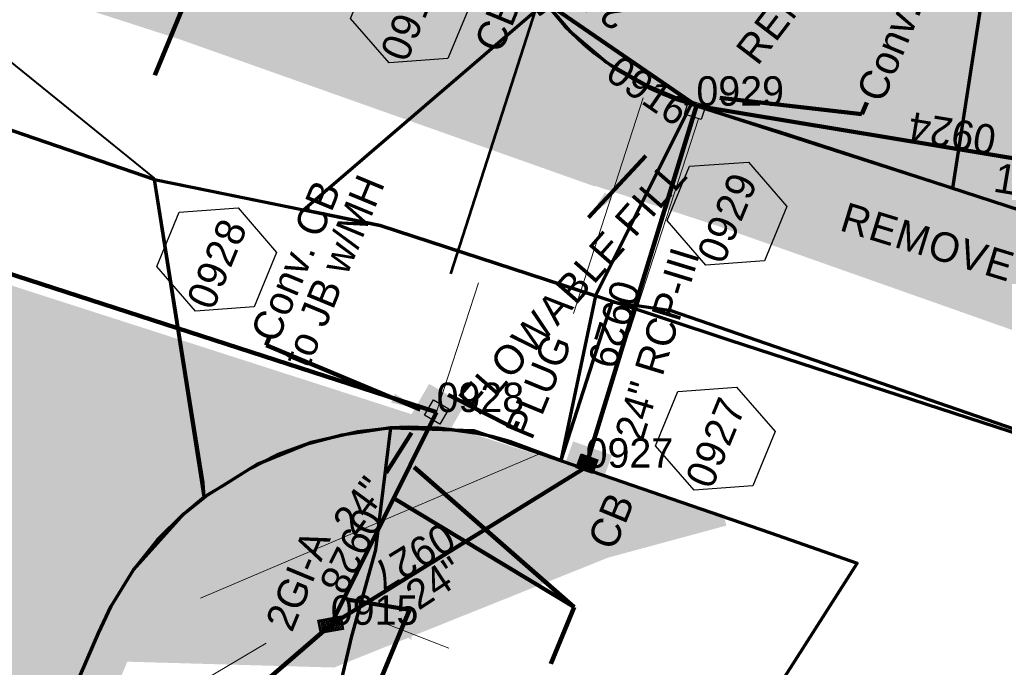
# Model space of a CAD drawing. Extents: x 1160024 to 2574774, y 200346 to 1150377.
# Tile 104 of 118: x 2483338 to 2483505, y 368956 to 369066. Entities that reach past the tile are written whole.
import ezdxf
from ezdxf.enums import TextEntityAlignment as Align

# ---------------------------------------------------------------- set-up
doc = ezdxf.new("R2010")
doc.units = 0
doc.header["$MEASUREMENT"] = 0
doc.linetypes.add('DGN Style 2', pattern=[29.296317, 17.57779, -11.718527])
for name, color, linetype, lineweight in [('Exist Plan Preparation Drainage Notes Label', 31, 'Continuous', 30), ('Exist Plan Preparation Watershed Blue', 5, 'Continuous', 30), ('Prop Drainage Structure Box Number Symbol CELL', 9, 'Continuous', 30), ('Prop Drainage Structure Catch Basin Convert From Drop Inlet CELL', 7, 'Continuous', 30), ('Prop Drainage Structure Catch Basin Grate 840 03E CELL', 7, 'Continuous', 30), ('Prop Drainage Structure Catch Basin Grate 840 03E Label', 9, 'Continuous', 30), ('Prop Drainage Structure Catch Basin Grate 840 03F CELL', 7, 'Continuous', 30), ('Prop Drainage Structure Catch Basin Grate 840 03F Label', 9, 'Continuous', 30), ('Prop Drainage Structure Drop Inlet Grate 2 Narrow Slots and Sag Grates 840 24 CELL', 7, 'Continuous', 30), ('Prop Drainage Structure Drop Inlet Grate 2 Narrow Slots and Sag Grates 840 24 Label', 9, 'Continuous', 30), ('Prop Drainage Structure Flowable Fill Label', 101, 'Continuous', 30), ('Prop Drainage Structure Junction Box Convert From Catch Basin CELL', 7, 'Continuous', 30), ('Prop Drainage Structure Junction Box with Manhole Convert From Catch Basin Label', 9, 'Continuous', 30), ('Prop Drainage Structure Pipe RCP 15in Class III', 9, 'Continuous', 211), ('Prop Drainage Structure Pipe RCP 15in Class III Label', 9, 'Continuous', 30), ('Prop Drainage Structure Pipe RCP 24in Class III', 9, 'Continuous', 211), ('Prop Drainage Structure Pipe RCP 24in Class III Label', 9, 'Continuous', 30), ('Prop Drainage Structure Pipe RCP 30in Class III', 9, 'Continuous', 211), ('Prop Drainage Structure Pipe Removal Label', 9, 'Continuous', 30), ('Prop Drainage Structure Plot Symbol 20 Scale', 9, 'DGN Style 2', 13), ('Prop Drainage Structure Plot Symbol 20 Scale CELL', 9, 'DGN Style 2', 13), ('Prop Drainage Structure Plot Symbol 50 Scale', 9, 'DGN Style 2', 13), ('Prop Drainage Structure Plot Symbol 50 Scale CELL', 9, 'DGN Style 2', 13), ('Prop Plan Preparation Grade to Drain Arrows CELL', 7, 'Continuous', 13), ('Prop Vertical Profile Ditch Grade Median Label', 5, 'Continuous', 40)]:
    doc.layers.add(name, color=color, linetype=linetype, lineweight=lineweight)
for name, color, linetype, lineweight, plot in [('Scratch_Level_5', 6, 'Continuous', 0, False), ('Scratch_Level_6', 30, 'Continuous', 0, False), ('Scratch_Level_8', 171, 'Continuous', 0, False), ('Scratch_Level_9', 9, 'Continuous', 0, False)]:
    doc.layers.add(name, color=color, linetype=linetype, lineweight=lineweight, plot=plot)
doc.styles.add('Style-font041', font='font041.shx')
doc.styles.add('Style-GEOMETRICFUTURA_211_M_L', font='GEOMETRICFUTURA_211_M_L.shx')
doc.dimstyles.new('erosion_control', dxfattribs={"dimtxt": 4.99999, "dimasz": 9.99998, "dimexe": 2.499995, "dimexo": 2.499995, "dimgap": 2.499995, "dimtad": 0, "dimtih": 1, "dimtoh": 1, "dimzin": 3, "dimdsep": 46, "dimtxsty": 'Style-GEOMETRICFUTURA_211_M_L', "dimcen": 0.09, "dimaunit": 1, "dimadec": 4, "dimazin": 3, "dimtfac": 1, "dimtofl": 0, "dimtmove": 0, "dimatfit": 1, "dimfxl": 1, "dimtzin": 3, "dimlwd": 106, "dimarcsym": 0})

# ---------------------------------------------------------------- blocks, each defined once
blk = doc.blocks.new('PROP DRAINAGE STRUCTURE BOX NUMBER SYMBOL_24')
at = {"layer": 'Prop Drainage Structure Box Number Symbol CELL', "flags": 128}
blk.add_lwpolyline([(-5, 8.94), (5, 8.94), (9.47, 0), (5, -8.94), (-5, -8.94), (-9.47, 0), (-5, 8.94)], dxfattribs=at)
at = {"layer": 'Prop Drainage Structure Box Number Symbol CELL', "insert": (-0.59, -0.32), "char_height": 5, "attachment_point": 5, "line_spacing_factor": 0.6, "style": 'Style-GEOMETRICFUTURA_211_M_L'}
blk.add_mtext('\\T1.056;0916', dxfattribs=at)
blk = doc.blocks.new('PROP DRAINAGE STRUCTURE BOX NUMBER SYMBOL_32')
at = {"layer": 'Prop Drainage Structure Box Number Symbol CELL', "flags": 128}
blk.add_lwpolyline([(-5, 8.94), (5, 8.94), (9.47, 0), (5, -8.94), (-5, -8.94), (-9.47, 0), (-5, 8.94)], dxfattribs=at)
at = {"layer": 'Prop Drainage Structure Box Number Symbol CELL', "insert": (-0.53, -0.32), "char_height": 5, "attachment_point": 5, "line_spacing_factor": 0.6, "style": 'Style-GEOMETRICFUTURA_211_M_L'}
blk.add_mtext('\\T1.051;0927', dxfattribs=at)
blk = doc.blocks.new('PROP DRAINAGE STRUCTURE BOX NUMBER SYMBOL_33')
at = {"layer": 'Prop Drainage Structure Box Number Symbol CELL', "flags": 128}
blk.add_lwpolyline([(-5, 8.94), (5, 8.94), (9.47, 0), (5, -8.94), (-5, -8.94), (-9.47, 0), (-5, 8.94)], dxfattribs=at)
at = {"layer": 'Prop Drainage Structure Box Number Symbol CELL', "insert": (-0.59, -0.32), "char_height": 5, "attachment_point": 5, "line_spacing_factor": 0.6, "style": 'Style-GEOMETRICFUTURA_211_M_L'}
blk.add_mtext('\\T1.051;0928', dxfattribs=at)
blk = doc.blocks.new('PROP DRAINAGE STRUCTURE BOX NUMBER SYMBOL_36')
at = {"layer": 'Prop Drainage Structure Box Number Symbol CELL', "flags": 128}
blk.add_lwpolyline([(-5, 8.94), (5, 8.94), (9.47, 0), (5, -8.94), (-5, -8.94), (-9.47, 0), (-5, 8.94)], dxfattribs=at)
at = {"layer": 'Prop Drainage Structure Box Number Symbol CELL', "insert": (-0.6, -0.32), "char_height": 5, "attachment_point": 5, "line_spacing_factor": 0.6, "style": 'Style-GEOMETRICFUTURA_211_M_L'}
blk.add_mtext('\\T1.051;0929', dxfattribs=at)
blk = doc.blocks.new('PROP TERMINATOR ARROW_202')
at = {"layer": 'Prop Plan Preparation Grade to Drain Arrows CELL'}
blk.add_solid([(-5.71, 0.95), (0, 0), (-5, 0), (-5.71, -0.95)], dxfattribs=at)
blk = doc.blocks.new('PROP PLAN PREPARATION GRADE TO DRAIN ARROWS_42')
at = {"layer": 'Prop Plan Preparation Grade to Drain Arrows CELL'}
blk.add_line((-7, 0), (5, 0), dxfattribs=at)
blk.add_blockref('PROP TERMINATOR ARROW_202', (5, 0), dxfattribs=at)
blk = doc.blocks.new('PROP TERMINATOR ARROW_203')
at = {"layer": 'Prop Plan Preparation Grade to Drain Arrows CELL', "extrusion": (0, 0, -1)}
blk.add_solid([(5.71, 0.95), (0, 0), (5, 0), (5.71, -0.95)], dxfattribs=at)
blk = doc.blocks.new('PROP PLAN PREPARATION GRADE TO DRAIN ARROWS_43')
at = {"layer": 'Prop Plan Preparation Grade to Drain Arrows CELL'}
blk.add_line((-7, 0), (5, 0), dxfattribs=at)
blk.add_blockref('PROP TERMINATOR ARROW_203', (5, 0), dxfattribs=at)
blk = doc.blocks.new('PROP DRAINAGE STRUCTURE DROP INLET GRATE 2 NARROW SLOTS AND SAG GRATES 840 24_1')
at = {"layer": 'Prop Drainage Structure Drop Inlet Grate 2 Narrow Slots and Sag Grates 840 24 CELL', "flags": 128}
for points in [[(-2, 1.17), (2, 1.17), (2, -1.17), (-2, -1.17), (-2, 1.17)], [(-1.94, 1.1), (1.94, 1.1), (1.94, -1.1), (-1.94, -1.1), (-1.94, 1.1)], [(-1.93, 1.09), (-0.01, 1.09), (-0.01, -1.09), (-1.93, -1.09), (-1.93, 1.09)], [(-1.76, 0.91), (-1.58, 0.91), (-1.58, -0.91), (-1.76, -0.91), (-1.76, 0.91)], [(-1.46, 0.91), (-1.29, 0.91), (-1.29, -0.91), (-1.46, -0.91), (-1.46, 0.91)], [(-1.17, 0.91), (-0.99, 0.91), (-0.99, -0.91), (-1.17, -0.91), (-1.17, 0.91)], [(-0.87, 0.91), (-0.69, 0.91), (-0.69, -0.91), (-0.87, -0.91), (-0.87, 0.91)], [(-0.57, 0.91), (-0.4, 0.91), (-0.4, -0.91), (-0.57, -0.91), (-0.57, 0.91)], [(-0.28, 0.91), (-0.1, 0.91), (-0.1, -0.91), (-0.28, -0.91), (-0.28, 0.91)], [(0.01, 1.09), (1.93, 1.09), (1.93, -1.09), (0.01, -1.09), (0.01, 1.09)], [(0.1, 0.91), (0.28, 0.91), (0.28, -0.91), (0.1, -0.91), (0.1, 0.91)], [(0.4, 0.91), (0.57, 0.91), (0.57, -0.91), (0.4, -0.91), (0.4, 0.91)], [(0.69, 0.91), (0.87, 0.91), (0.87, -0.91), (0.69, -0.91), (0.69, 0.91)], [(0.99, 0.91), (1.17, 0.91), (1.17, -0.91), (0.99, -0.91), (0.99, 0.91)], [(1.29, 0.91), (1.46, 0.91), (1.46, -0.91), (1.29, -0.91), (1.29, 0.91)], [(1.58, 0.91), (1.76, 0.91), (1.76, -0.91), (1.58, -0.91), (1.58, 0.91)]]:
    blk.add_lwpolyline(points, dxfattribs=at)
at = {"layer": 'Prop Drainage Structure Plot Symbol 20 Scale CELL', "extrusion": (0, 0, -1)}
blk.add_solid([(2, 2), (-2, 2), (2, -2), (-2, -2)], dxfattribs=at)
at = {"layer": 'Prop Drainage Structure Plot Symbol 50 Scale CELL', "extrusion": (0, 0, -1)}
blk.add_solid([(3.5, 3.5), (-3.5, 3.5), (3.5, -3.5), (-3.5, -3.5)], dxfattribs=at)
blk = doc.blocks.new('PROP DRAINAGE STRUCTURE CATCH BASIN GRATE 840 03F_8')
at = {"layer": 'Prop Drainage Structure Catch Basin Grate 840 03F CELL', "flags": 128}
for points in [[(1.5, -0.04), (-1.5, -0.04), (-1.5, 1.96), (1.5, 1.96), (1.5, -0.54), (-1.5, -0.54), (-1.5, -0.04)], [(-1.49, -0.03), (-1.49, 1.95), (1.49, 1.95), (1.49, -0.03), (-1.49, -0.03)], [(1.29, 0.09), (-1.36, 0.09), (-1.36, 1.82), (1.36, 1.82), (1.36, 0.16)], [(-0.06, 1.57), (-0.06, 1.4), (-0.39, 1.72)]]:
    blk.add_lwpolyline(points, dxfattribs=at)
for points in [[(-0.06, 0.74), (-0.06, 0.57), (-1.24, 1.72, -1), (-1.15, 1.8), (-0.06, 0.74)], [(-0.06, 0.85), (-0.96, 1.72, -1), (-0.87, 1.8), (-0.06, 1.02), (-0.06, 0.85)], [(-0.58, 1.8), (-0.06, 1.3), (-0.06, 1.12), (-0.67, 1.72, -1), (-0.58, 1.8)], [(-0.06, 1.4), (-0.39, 1.72, -1), (-0.3, 1.8), (-0.06, 1.57), (-0.06, 1.4)], [(0.06, 1.55), (0.06, 1.73), (1.35, 0.48, -1), (1.26, 0.39), (0.06, 1.55)], [(1.26, 0.66), (0.18, 1.72, -1), (0.27, 1.8), (1.35, 0.75, -1), (1.26, 0.66)], [(1.26, 0.94), (0.46, 1.72, -1), (0.55, 1.8), (1.35, 1.03, -1), (1.26, 0.94)], [(1.26, 1.22), (0.75, 1.72, -1), (0.83, 1.8), (1.35, 1.3, -1), (1.26, 1.22)], [(1.26, 1.49), (1.03, 1.72, -1), (1.12, 1.8), (1.35, 1.58, -1), (1.26, 1.49)], [(-0.06, 0.47), (-0.06, 0.29), (-1.35, 1.54, -1), (-1.26, 1.63), (-0.06, 0.47)], [(-0.16, 0.11), (-1.35, 1.27, -1), (-1.26, 1.36), (-0.07, 0.2, -1), (-0.16, 0.11)], [(-0.44, 0.11), (-1.35, 0.99, -1), (-1.26, 1.08), (-0.36, 0.2, -1), (-0.44, 0.11)], [(-0.73, 0.11), (-1.35, 0.71, -1), (-1.26, 0.8), (-0.64, 0.2, -1), (-0.73, 0.11)], [(-1.01, 0.11), (-1.35, 0.44, -1), (-1.26, 0.53), (-0.92, 0.2, -1), (-1.01, 0.11)], [(-1.35, 0.16, -1), (-1.26, 0.25), (-1.21, 0.2, -1), (-1.29, 0.11), (-1.35, 0.16)], [(0.06, 1.45), (1.35, 0.2, -1), (1.26, 0.11), (0.06, 1.28), (0.06, 1.45)], [(0.06, 1.17), (1.06, 0.2, -1), (0.97, 0.11), (0.06, 1), (0.06, 1.17)], [(0.06, 0.9), (0.78, 0.2, -1), (0.69, 0.11), (0.06, 0.72), (0.06, 0.9)], [(0.06, 0.62), (0.49, 0.2, -1), (0.41, 0.11), (0.06, 0.45), (0.06, 0.62)], [(0.06, 0.34), (0.21, 0.2, -1), (0.12, 0.11), (0.06, 0.17), (0.06, 0.34)]]:
    blk.add_lwpolyline(points, format="xyb", dxfattribs=at)
at = {"layer": 'Prop Drainage Structure Plot Symbol 20 Scale', "extrusion": (0, 0, -1)}
blk.add_solid([(2, 2), (-2, 2), (2, -2), (-2, -2)], dxfattribs=at)
at = {"layer": 'Prop Drainage Structure Plot Symbol 50 Scale', "extrusion": (0, 0, -1)}
blk.add_solid([(3.5, 3.5), (-3.5, 3.5), (3.5, -3.5), (-3.5, -3.5)], dxfattribs=at)
blk = doc.blocks.new('PROP DRAINAGE STRUCTURE JUNCTION BOX CONVERT FROM CATCH BASIN_1')
at = {"layer": 'Prop Drainage Structure Junction Box Convert From Catch Basin CELL', "flags": 128}
blk.add_lwpolyline([(-1.5, 1.5), (1.5, 1.5), (1.5, -1.5), (-1.5, -1.5), (-1.5, -1.5), (-1.5, 1.5)], dxfattribs=at)
at = {"layer": 'Prop Drainage Structure Plot Symbol 20 Scale', "extrusion": (0, 0, -1)}
blk.add_solid([(2, 2), (-2, 2), (2, -2), (-2, -2)], dxfattribs=at)
at = {"layer": 'Prop Drainage Structure Plot Symbol 50 Scale', "extrusion": (0, 0, -1)}
blk.add_solid([(3.5, 3.5), (-3.5, 3.5), (3.5, -3.5), (-3.5, -3.5)], dxfattribs=at)
blk = doc.blocks.new('PROP DRAINAGE STRUCTURE CATCH BASIN CONVERT FROM DROP INLET')
at = {"layer": 'Prop Drainage Structure Catch Basin Convert From Drop Inlet CELL', "flags": 128}
blk.add_lwpolyline([(1.5, 0), (-1.5, 0), (-1.5, 2), (1.5, 2), (1.5, -0.5), (-1.5, -0.5), (-1.5, 0)], dxfattribs=at)
at = {"layer": 'Prop Drainage Structure Plot Symbol 20 Scale', "extrusion": (0, 0, -1)}
blk.add_solid([(2, 2), (-2, 2), (2, -2), (-2, -2)], dxfattribs=at)
at = {"layer": 'Prop Drainage Structure Plot Symbol 50 Scale', "extrusion": (0, 0, -1)}
blk.add_solid([(3.5, 3.5), (-3.5, 3.5), (3.5, -3.5), (-3.5, -3.5)], dxfattribs=at)
blk = doc.blocks.new('PROP DRAINAGE STRUCTURE CATCH BASIN GRATE 840 03E_2')
at = {"layer": 'Prop Drainage Structure Catch Basin Grate 840 03E CELL', "color": 7, "linetype": 'Continuous', "lineweight": 13}
blk.add_line((1.5, 0), (-1.5, 0), dxfattribs=at)
at = {"layer": 'Prop Drainage Structure Catch Basin Grate 840 03E CELL', "flags": 128}
for points in [[(1.5, 0), (-1.5, 0), (-1.5, 2), (1.5, 2), (1.5, -0.5), (-1.5, -0.5), (-1.5, 0)], [(-1.49, 0.01), (-1.49, 1.99), (1.49, 1.99), (1.49, 0.01), (-1.49, 0.01)]]:
    blk.add_lwpolyline(points, dxfattribs=at)
for points in [[(-1.3, 1.8, -1), (-1.18, 1.8), (-1.18, 1.04), (-1.3, 1.04), (-1.3, 1.8)], [(-1.12, 1.8, -1), (-1, 1.8), (-1, 1.04), (-1.12, 1.04), (-1.12, 1.8)], [(-0.95, 1.8, -1), (-0.82, 1.8), (-0.82, 1.04), (-0.95, 1.04), (-0.95, 1.8)], [(-0.77, 1.8, -1), (-0.65, 1.8), (-0.65, 1.04), (-0.77, 1.04), (-0.77, 1.8)], [(-0.59, 1.8, -1), (-0.47, 1.8), (-0.47, 1.04), (-0.59, 1.04), (-0.59, 1.8)], [(-0.42, 1.8, -1), (-0.29, 1.8), (-0.29, 1.04), (-0.42, 1.04), (-0.42, 1.8)], [(-0.24, 1.8, -1), (-0.11, 1.8), (-0.11, 1.04), (-0.24, 1.04), (-0.24, 1.8)], [(-0.06, 1.8, -1), (0.06, 1.8), (0.06, 1.04), (-0.06, 1.04), (-0.06, 1.8)], [(0.11, 1.8, -1), (0.24, 1.8), (0.24, 1.04), (0.11, 1.04), (0.11, 1.8)], [(0.29, 1.8, -1), (0.42, 1.8), (0.42, 1.04), (0.29, 1.04), (0.29, 1.8)], [(0.47, 1.8, -1), (0.59, 1.8), (0.59, 1.04), (0.47, 1.04), (0.47, 1.8)], [(0.65, 1.8, -1), (0.77, 1.8), (0.77, 1.04), (0.65, 1.04), (0.65, 1.8)], [(0.82, 1.8, -1), (0.95, 1.8), (0.95, 1.04), (0.82, 1.04), (0.82, 1.8)], [(1, 1.8, -1), (1.12, 1.8), (1.12, 1.04), (1, 1.04), (1, 1.8)], [(1.18, 1.8, -1), (1.3, 1.8), (1.3, 1.04), (1.18, 1.04), (1.18, 1.8)], [(-1.3, 0.2, 1), (-1.18, 0.2), (-1.18, 0.96), (-1.3, 0.96), (-1.3, 0.2)], [(-1.12, 0.2, 1), (-1, 0.2), (-1, 0.96), (-1.12, 0.96), (-1.12, 0.2)], [(-0.95, 0.2, 1), (-0.82, 0.2), (-0.82, 0.96), (-0.95, 0.96), (-0.95, 0.2)], [(-0.77, 0.2, 1), (-0.65, 0.2), (-0.65, 0.96), (-0.77, 0.96), (-0.77, 0.2)], [(-0.59, 0.2, 1), (-0.47, 0.2), (-0.47, 0.96), (-0.59, 0.96), (-0.59, 0.2)], [(-0.42, 0.2, 1), (-0.29, 0.2), (-0.29, 0.96), (-0.42, 0.96), (-0.42, 0.2)], [(-0.24, 0.2, 1), (-0.11, 0.2), (-0.11, 0.96), (-0.24, 0.96), (-0.24, 0.2)], [(-0.06, 0.2, 1), (0.06, 0.2), (0.06, 0.96), (-0.06, 0.96), (-0.06, 0.2)], [(0.11, 0.2, 1), (0.24, 0.2), (0.24, 0.96), (0.11, 0.96), (0.11, 0.2)], [(0.29, 0.2, 1), (0.42, 0.2), (0.42, 0.96), (0.29, 0.96), (0.29, 0.2)], [(0.47, 0.2, 1), (0.59, 0.2), (0.59, 0.96), (0.47, 0.96), (0.47, 0.2)], [(0.65, 0.2, 1), (0.77, 0.2), (0.77, 0.96), (0.65, 0.96), (0.65, 0.2)], [(0.82, 0.2, 1), (0.95, 0.2), (0.95, 0.96), (0.82, 0.96), (0.82, 0.2)], [(1, 0.2, 1), (1.12, 0.2), (1.12, 0.96), (1, 0.96), (1, 0.2)], [(1.18, 0.2, 1), (1.3, 0.2), (1.3, 0.96), (1.18, 0.96), (1.18, 0.2)]]:
    blk.add_lwpolyline(points, format="xyb", dxfattribs=at)
at = {"layer": 'Prop Drainage Structure Plot Symbol 20 Scale'}
blk.add_solid([(-2, 2), (2, 2), (-2, -2), (2, -2)], dxfattribs=at)
at = {"layer": 'Prop Drainage Structure Plot Symbol 50 Scale', "extrusion": (0, 0, -1)}
blk.add_solid([(3.5, 3.5), (-3.5, 3.5), (3.5, -3.5), (-3.5, -3.5)], dxfattribs=at)

msp = doc.modelspace()

# ---------------------------------------------------------------- hatches: boundary and pattern name
at = {"layer": 'Scratch_Level_6'}
for points in [[(2483435.61, 369037.31), (2483365.18, 369062.28), (2483237.07, 369103.64), (2482987.02, 369185.89), (2482927.65, 369205.42), (2482786.92, 369248.69), (2482743.22, 369262.13), (2482594.43, 369310.99), (2482611.93, 369323.88), (2482730.69, 369288.87), (2482751.69, 369277.32), (2482878.31, 369241.5), (2482887.67, 369244.68), (2483020.64, 369207.64), (2483090.07, 369184.2), (2483246.22, 369131.49), (2483300.52, 369117.38), (2483325.73, 369114.28), (2483344, 369127), (2483357.02, 369164.01), (2483392.59, 369245.11), (2483433.95, 369332.65), (2483462.39, 369405.08), (2483476.45, 369450.64), (2483485.53, 369492.69), (2483504.08, 369539.43), (2483510.87, 369635.13), (2483526.89, 369675.46), (2483536.44, 369686.46), (2483534.36, 369659.34), (2483527.06, 369577.32), (2483517.68, 369468.69), (2483508.82, 369349.27), (2483507.64, 369333.27), (2483502.45, 369319.09), (2483507.22, 369331.01), (2483502.45, 369319.09), (2483489.78, 369287.41), (2483473.54, 369244.29), (2483464.99, 369221.57), (2483441.31, 369167.78), (2483431.59, 369145.7), (2483426.13, 369132.19), (2483415.57, 369105.42), (2483415.96, 369093.74), (2483416.97, 369083.14), (2483425.21, 369071.78), (2483430.6, 369060.92)], [(2483643.69, 368960.94), (2483608.79, 368976.78), (2483546.81, 368998.68), (2483456.37, 369030.63), (2483435.1, 369037.59), (2483430.6, 369060.92), (2483416.91, 369083.65), (2483415.13, 369104.47), (2483431.42, 369146.07), (2483459.18, 369207.74), (2483507.22, 369331.01), (2483533.48, 369420.19), (2483543.32, 369458.7), (2483557.39, 369642.26), (2483560.61, 369684.33), (2483595.35, 369649.31), (2483595.29, 369589.28), (2483572.45, 369371.96), (2483569.75, 369151.67), (2483554.17, 369051.21), (2483567.61, 369046.99), (2483644.45, 369022.89), (2483658.83, 368996.96)], [(2482474.94, 367420.19), (2482471.85, 367422.73), (2482435.26, 367476.58), (2482402.2, 367525.23), (2482419.97, 367532.15), (2482463.91, 367534.88), (2482527.41, 367572.3), (2482618.46, 367637.89), (2482671.72, 367666.15), (2482693.43, 367707.74), (2482708.83, 367715.94), (2482765.41, 367774.37), (2482805.67, 367815.95), (2482839.36, 367878.19), (2482875.27, 367933.64), (2482906.17, 368003.38), (2482956.63, 368117.24), (2482997.93, 368220.2), (2483035.29, 368334), (2483022.84, 368369.74), (2483006.48, 368416.66), (2483006.73, 368451.15), (2483018.08, 368468.6), (2483051.39, 368519.82), (2483091.71, 368572.45), (2483122.05, 368623.39), (2483136.32, 368658.7), (2483152.52, 368717.58), (2483158.4, 368738.99), (2483146.72, 368749.86), (2483127.93, 368755.75), (2483121.57, 368767.87), (2483128.62, 368790.48), (2483169.99, 368777.58), (2483190.23, 368788.76), (2483226.15, 368898.23), (2483267.42, 368990.7), (2483259.21, 368996.77), (2483254.64, 369000.15), (2483249.25, 369012.75), (2483249.71, 369021.8), (2483257.25, 369033.68), (2483268.66, 369040.08), (2483274.76, 369040.36), (2483397.82, 369000.76), (2483457.41, 368981.59), (2483457.92, 368979.7), (2483437.83, 368974.25), (2483391.28, 368955.58), (2483356.18, 368956.57), (2483325.68, 368884.36), (2483300.89, 368825.65), (2483230.14, 368668.08), (2483289.79, 368649.03), (2483314.22, 368661.15), (2483339.18, 368713.24), (2483351.73, 368722), (2483383.47, 368708.28), (2483348, 368626.25), (2483284.1, 368575.05), (2483233.64, 368569.54), (2483189.22, 368407.23), (2483134.3, 368265.97), (2483058.6, 368071.25), (2483051.2, 368015.06), (2483013.43, 367969.92), (2482938.88, 367836.08), (2482928.31, 367770.02), (2482882.4, 367741.99), (2482866.68, 367697.56), (2482813.39, 367633.34), (2482774.37, 367613.73), (2482720.52, 367599.21), (2482670.31, 367566.66), (2482592.3, 367530.38), (2482505.23, 367478.62), (2482485.7, 367449.46)]]:
    msp.add_hatch(color=256, dxfattribs=at).paths.add_polyline_path(points)

# ---------------------------------------------------------------- linework, layer by layer
at = {"layer": 'Exist Plan Preparation Drainage Notes Label'}
msp.add_solid([(2483400.15, 368988.67), (2483403.87, 368992.23), (2483401.76, 368993.56)], dxfattribs=at)
at = {"layer": 'Exist Plan Preparation Watershed Blue', "color": 5, "linetype": 'Continuous', "lineweight": 70}
msp.add_line((2483431.97, 369015.73), (2483431.97, 369015.73), dxfattribs=at)
at = {"layer": 'Exist Plan Preparation Watershed Blue', "color": 5, "linetype": 'Continuous', "lineweight": 70, "flags": 128}
for points in [[(2483427.51, 369068.11), (2483430.48, 369064.57), (2483433.7, 369061.47), (2483435.52, 369059.96), (2483439.25, 369057.18), (2483444.79, 369054.09), (2483447.02, 369053.09), (2483449.52, 369052.11), (2483496.41, 369037.05), (2483496.41, 369037.05), (2483504.68, 369090.93)], [(2483327.61, 369049.86), (2483360.8, 369038.51), (2483386.08, 369033.36), (2483427.16, 369068.55)], [(2483487.1, 368930.74), (2483539.47, 368984.83), (2483539.47, 368984.83), (2483448.56, 369016.17), (2483438.45, 369017.64), (2483429.79, 368990.78), (2483421.15, 368994.01), (2483418.11, 368994.81), (2483416.01, 368995.28), (2483409.02, 368996.25), (2483403.92, 368996.42), (2483400.85, 368996.31), (2483398.35, 368975.57), (2483394.26, 368960.9), (2483391.74, 368950.26)]]:
    msp.add_lwpolyline(points, dxfattribs=at)
for points in [[(2483386.08, 369033.36), (2483427.16, 369068.55), (2483431.29, 369063.74), (2483437.59, 369058.36), (2483444.86, 369054.33), (2483451.94, 369051.32), (2483435.69, 369018.73), (2483399.11, 369030.7), (2483386.08, 369033.36)], [(2483458.55, 369011.15), (2483435.69, 369018.73), (2483451.94, 369051.32), (2483466.61, 369046.71), (2483515.1, 369030.93), (2483536.34, 369023.96), (2483543.21, 369021.63), (2483539.47, 368984.83), (2483458.55, 369011.15)], [(2483309.26, 368939.79), (2483335.49, 368924.85), (2483351.28, 368961.42), (2483351.28, 368961.42), (2483353.46, 368965.99), (2483357.24, 368972.19), (2483357.24, 368972.19), (2483365.77, 368981.71), (2483369.2, 368984.6), (2483360.8, 369038.51), (2483327.61, 369049.86), (2483328.1, 368982.84), (2483309.26, 368939.79)], [(2483399.11, 369030.7), (2483435.69, 369018.73), (2483429.79, 368990.78), (2483421.17, 368993.98), (2483418.04, 368994.83), (2483416.93, 368995.07), (2483414.76, 368995.49), (2483409.02, 368996.25), (2483403.92, 368996.42), (2483400.85, 368996.31), (2483392.62, 368995.06), (2483386.32, 368993.4), (2483381.61, 368991.71), (2483376.96, 368989.32), (2483372.5, 368986.53), (2483369.2, 368984.6), (2483369.05, 368986.94), (2483360.8, 369038.51), (2483399.11, 369030.7)], [(2483425, 368918.63), (2483385.57, 368932.95), (2483362.24, 368917.64), (2483335.49, 368924.85), (2483351.28, 368961.42), (2483353.46, 368965.99), (2483357.24, 368972.19), (2483361.32, 368977.3), (2483365.77, 368981.71), (2483369.52, 368984.67), (2483378.23, 368990.12), (2483387.42, 368993.85), (2483395.3, 368995.69), (2483400.85, 368996.31), (2483414.96, 368995.86), (2483465.42, 368978.44), (2483480.12, 368973.34), (2483460.64, 368942.77), (2483425, 368918.63)]]:
    msp.add_lwpolyline(points, close=True, dxfattribs=at)
at = {"layer": 'Prop Drainage Structure Pipe RCP 15in Class III'}
msp.add_line((2483553.55, 369034.28), (2483452.83, 369051.04), dxfattribs=at)
at = {"layer": 'Prop Drainage Structure Pipe RCP 24in Class III'}
for p, q in [((2483427.02, 369068.75), (2483452.83, 369051.04)), ((2483452.83, 369051.04), (2483434.02, 368989.54)), ((2483408.71, 368998.99), (2483390.73, 368962.84)), ((2483434.02, 368989.54), (2483390.73, 368962.84))]:
    msp.add_line(p, q, dxfattribs=at)
at = {"layer": 'Prop Drainage Structure Pipe RCP 30in Class III'}
msp.add_line((2483390.73, 368962.84), (2483342.79, 368921.59), dxfattribs=at)
at = {"layer": 'Prop Drainage Structure Pipe Removal Label'}
msp.add_solid([(2483481.76, 369045.97), (2483486.76, 369044.72), (2483486.76, 369047.22)], dxfattribs=at)
at = {"layer": 'Prop Vertical Profile Ditch Grade Median Label'}
msp.add_line((2483234.18, 369141.28), (2483360.71, 369038.74), dxfattribs=at)
at = {"layer": 'Scratch_Level_5', "lineweight": 53}
msp.add_line((2483425.53, 369067.39), (2483411.04, 369022.49), dxfattribs=at)
at = {"layer": 'Scratch_Level_5'}
for p, q in [((2483443.79, 369052.35), (2483431.97, 369015.73)), ((2483453.16, 369048.82), (2483441.49, 369012.66)), ((2483408.48, 368998.29), (2483415.8, 369020.95)), ((2483368.6, 368967.37), (2483426.48, 368992.02))]:
    msp.add_line(p, q, dxfattribs=at)
at = {"layer": 'Scratch_Level_9', "lineweight": 120}
msp.add_line((2483069.08, 369109), (2483408.71, 368998.99), dxfattribs=at)

# ---------------------------------------------------------------- block references
at = {"layer": 'Prop Drainage Structure Box Number Symbol CELL', "rotation": 67.56305879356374}
for name, p in [('PROP DRAINAGE STRUCTURE BOX NUMBER SYMBOL_24', (2483404.28, 369067.09)), ('PROP DRAINAGE STRUCTURE BOX NUMBER SYMBOL_36', (2483458.04, 369032.72)), ('PROP DRAINAGE STRUCTURE BOX NUMBER SYMBOL_33', (2483371.36, 369024.91)), ('PROP DRAINAGE STRUCTURE BOX NUMBER SYMBOL_32', (2483456.04, 368994.47))]:
    msp.add_blockref(name, p, dxfattribs=at)
at = {"layer": 'Prop Drainage Structure Plot Symbol 20 Scale'}
for name, p, rotation in [('PROP DRAINAGE STRUCTURE CATCH BASIN GRATE 840 03E_2', (2483427.02, 369068.75), 126.6007426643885), ('PROP DRAINAGE STRUCTURE CATCH BASIN CONVERT FROM DROP INLET', (2483452.83, 369051.04), 162.2230392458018), ('PROP DRAINAGE STRUCTURE JUNCTION BOX CONVERT FROM CATCH BASIN_1', (2483408.71, 368998.99), 150), ('PROP DRAINAGE STRUCTURE CATCH BASIN GRATE 840 03F_8', (2483434.02, 368989.54), 340.6264172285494)]:
    msp.add_blockref(name, p, dxfattribs=dict(at, rotation=rotation))
at = {"layer": 'Prop Drainage Structure Plot Symbol 20 Scale CELL', "rotation": 190}
msp.add_blockref('PROP DRAINAGE STRUCTURE DROP INLET GRATE 2 NARROW SLOTS AND SAG GRATES 840 24_1', (2483390.73, 368962.84), dxfattribs=at)
at = {"layer": 'Prop Plan Preparation Grade to Drain Arrows CELL'}
for name, p, rotation in [('PROP PLAN PREPARATION GRADE TO DRAIN ARROWS_43', (2483404.23, 368961.41), 158.8605953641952), ('PROP PLAN PREPARATION GRADE TO DRAIN ARROWS_42', (2483375.46, 368957.19), 30.77017123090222)]:
    msp.add_blockref(name, p, dxfattribs=dict(at, rotation=rotation))

# ---------------------------------------------------------------- texts
at = {"layer": 'Prop Drainage Structure Catch Basin Grate 840 03E Label', "style": 'Style-GEOMETRICFUTURA_211_M_L'}
msp.add_text('CB', height=5, rotation=67.5861, dxfattribs=at).set_placement((2483419.05, 369064.96), align=Align.MIDDLE_CENTER)
at = {"layer": 'Prop Drainage Structure Catch Basin Grate 840 03F Label', "style": 'Style-GEOMETRICFUTURA_211_M_L'}
msp.add_text('CB', height=5, rotation=67.5631, dxfattribs=at).set_placement((2483438.33, 368980.5), align=Align.MIDDLE_CENTER)
at = {"layer": 'Prop Drainage Structure Drop Inlet Grate 2 Narrow Slots and Sag Grates 840 24 Label', "style": 'Style-GEOMETRICFUTURA_211_M_L'}
msp.add_text('2GI-A', height=5, rotation=67.5631, dxfattribs=at).set_placement((2483385.15, 368970.43), align=Align.MIDDLE_CENTER)
at = {"layer": 'Prop Drainage Structure Flowable Fill Label', "insert": (2483429.95, 369021.9), "char_height": 5, "attachment_point": 2, "rotation": 48.7956, "line_spacing_factor": 0.6, "style": 'Style-GEOMETRICFUTURA_211_M_L'}
msp.add_mtext('\\T1.054;FLOWABLE FILL', dxfattribs=at)
at = {"layer": 'Prop Drainage Structure Junction Box with Manhole Convert From Catch Basin Label', "char_height": 5, "attachment_point": 5, "rotation": 67.5595, "style": 'Style-GEOMETRICFUTURA_211_M_L'}
for s, insert, line_spacing_factor in [('Conv. DI To CB', (2483491.17, 369073.9), 0.6), ('Conv. CB\\P to JB w/MH\\P\\P', (2483390.85, 369022.13), 0.786545), ('PLUG\\P\\P', (2483429.09, 369002.13), 0.786545)]:
    msp.add_mtext(s, dxfattribs=dict(at, insert=insert, line_spacing_factor=line_spacing_factor))
at = {"layer": 'Prop Drainage Structure Pipe RCP 15in Class III Label', "style": 'Style-GEOMETRICFUTURA_211_M_L'}
msp.add_text('15"', height=5, rotation=350.5579, dxfattribs=at).set_placement((2483508.34, 369038.13), align=Align.MIDDLE_CENTER)
at = {"layer": 'Prop Drainage Structure Pipe RCP 24in Class III Label', "style": 'Style-GEOMETRICFUTURA_211_M_L'}
for s, rotation, p in [('24"', 145.5408, (2483436.45, 369068.34)), ('24" RCP-III', 72.9954, (2483446.16, 369010.52)), ('24" ', 53.7432, (2483396.19, 368983.84)), ('24" ', 33.329, (2483409.14, 368970.49))]:
    msp.add_text(s, height=5, rotation=rotation, dxfattribs=at).set_placement(p, align=Align.MIDDLE_CENTER)
at = {"layer": 'Prop Drainage Structure Pipe Removal Label', "char_height": 5, "attachment_point": 1, "line_spacing_factor": 0.6, "style": 'Style-GEOMETRICFUTURA_211_M_L'}
for insert, rotation in [((2483459.24, 369060.7), 52.6552), ((2483478.42, 369034.7), 342.9878)]:
    msp.add_mtext('\\T1.044;REMOVE', dxfattribs=dict(at, insert=insert, rotation=rotation))
at = {"layer": 'Scratch_Level_8', "linetype": 'Continuous', "lineweight": 30, "style": 'Style-font041'}
for s, rotation, p in [('0916', 325.5585, (2483439.92, 369059.89)), ('0924', 170.5523, (2483503.19, 369042.66)), ('0929', 252.9952, (2483443.42, 369020.29)), ('0928', 243.5633, (2483399.72, 368980.92)), ('0927', 211.6608, (2483412.38, 368976.19))]:
    msp.add_text(s, height=5, rotation=rotation, dxfattribs=at).set_placement(p, align=Align.TOP_LEFT)
at = {"layer": 'Scratch_Level_8', "linetype": 'Continuous', "style": 'Style-font041'}
for s, p in [('0929', (2483452.83, 369056.04)), ('0928', (2483408.71, 369003.99)), ('0927', (2483434.02, 368994.54)), ('0915', (2483390.73, 368967.84))]:
    msp.add_text(s, height=5, dxfattribs=at).set_placement(p, align=Align.TOP_LEFT)

# ---------------------------------------------------------------- leaders
at = {"layer": 'Exist Plan Preparation Drainage Notes Label'}
for points in [[(2483366.41, 369069.72), (2483360.84, 369056.23)], [(2483434.51, 369032.06), (2483444.25, 369042.55)], [(2483400.15, 368988.67), (2483404.42, 368995.45)]]:
    msp.add_leader(points, dimstyle='erosion_control', override={"dimtxt": 5, "dimasz": 5, "dimgap": 0, "dimlwd": 65534}, dxfattribs=at)
at = {"layer": 'Prop Drainage Structure Catch Basin Grate 840 03F Label'}
msp.add_leader([(2483393.51, 368967.14), (2483404.13, 368965.38), (2483398.92, 368952.81)], dimstyle='erosion_control', override={"dimtxt": 5, "dimasz": 5, "dimgap": 0, "dimlwd": 65534}, dxfattribs=at)
at = {"layer": 'Prop Drainage Structure Pipe Removal Label'}
for points in [[(2483456.82, 369052.39), (2483480.95, 369049.59), (2483481.76, 369051.56)], [(2483405.9, 368999.42), (2483379.77, 369010.34), (2483380.38, 369011.86)], [(2483410.69, 369001.9), (2483422.02, 368996.17), (2483422.48, 368997.38)], [(2483404.91, 368989.61), (2483432.07, 368965.81), (2483428.12, 368956.22)], [(2483401.48, 368984.3), (2483431.99, 368965.88)]]:
    msp.add_leader(points, dimstyle='erosion_control', override={"dimtxt": 5, "dimasz": 5, "dimgap": 0, "dimlwd": 65534}, dxfattribs=at)

doc.saveas('drawing.dxf')
